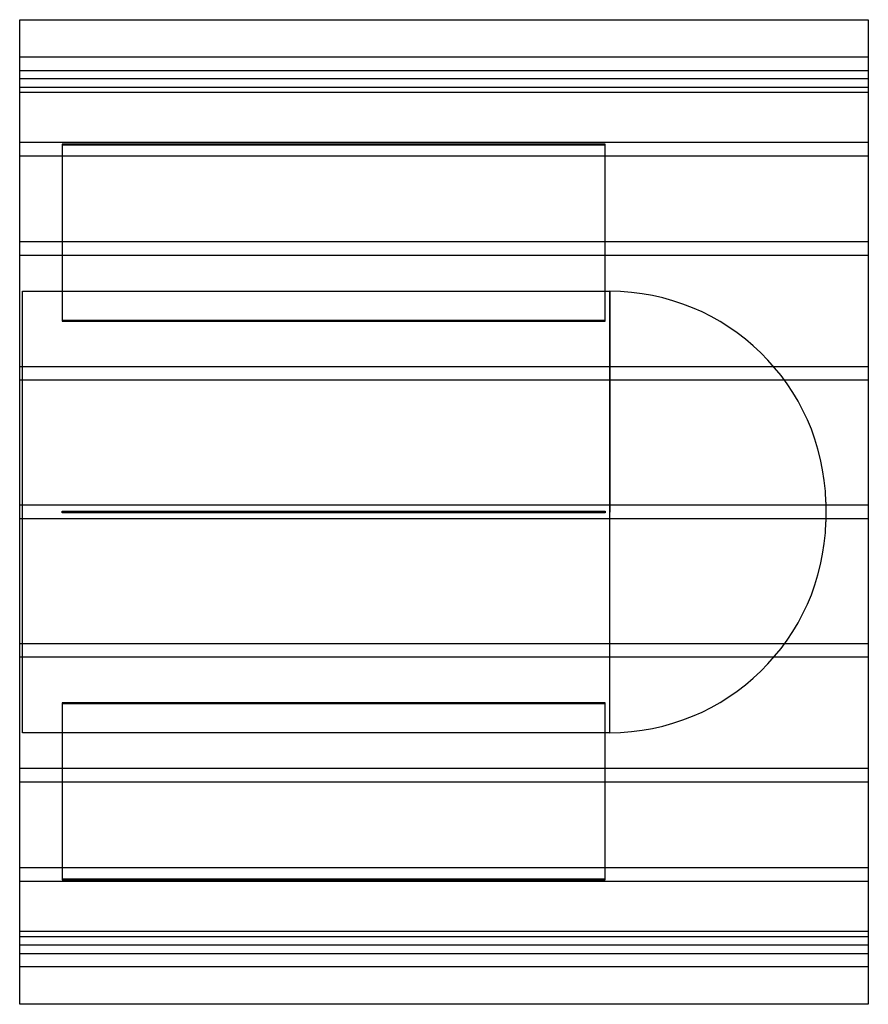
# Model space of a CAD drawing. Header units: millimetres. Extents: x -625 to 625, y -725 to 725.
import ezdxf

# ---------------------------------------------------------------- set-up
doc = ezdxf.new("R2010")
doc.units = ezdxf.units.MM
doc.layers.add('HIDDEN', color=7, linetype='Continuous')
doc.layers.add('THICK', color=7, linetype='Continuous')

msp = doc.modelspace()

# ---------------------------------------------------------------- linework, layer by layer
at = {"layer": 'HIDDEN'}
for p, q in [((625, 670), (-625, 670)), ((-625, 650), (625, 650)), ((625, 637.7), (-625, 637.7)), ((625, 637.7), (-625, 637.7)), ((625, 625), (-625, 625)), ((625, 617.7), (-625, 617.7)), ((625, 617.7), (-625, 617.7)), ((625, 544), (-625, 544)), ((625, 544), (-625, 544)), ((237.5, 541.8), (-562.5, 541.8)), ((-562.5, 541.8), (-562.5, 540.8)), ((-562.5, 540.8), (237.5, 540.8)), ((-562.5, 540.8), (-562.5, 281)), ((237.5, 540.8), (237.5, 541.8)), ((237.5, 281), (237.5, 540.8)), ((625, 524), (-625, 524)), ((625, 524), (-625, 524)), ((625, 397.9), (-625, 397.9)), ((625, 397.9), (-625, 397.9)), ((625, 377.9), (-625, 377.9)), ((625, 377.9), (-625, 377.9)), ((-621, -325), (-621, 325)), ((-621, 325), (244.1, 325)), ((244.1, 325), (244.1, 0)), ((244.1, -325), (244.1, 325)), ((237.5, 282), (-562.5, 282)), ((-562.5, 281), (237.5, 281)), ((625, 214), (-625, 214)), ((625, 214), (-625, 214)), ((625, 194), (-625, 194)), ((625, 194), (-625, 194)), ((625, 10), (-625, 10)), ((625, 10), (-625, 10)), ((-562.5, -1), (-562.5, 1)), ((-562.5, 1), (237.5, 1)), ((-562.5, 1), (-562.5, 1)), ((237.5, 1), (237.5, -1)), ((237.5, 1), (237.5, 1)), ((562.5, 14.5), (562.5, -14.5)), ((625, -10), (-625, -10)), ((625, -10), (-625, -10)), ((237.5, -1), (-562.5, -1)), ((-562.5, -1), (-562.5, -1)), ((237.5, -1), (237.5, -1)), ((244.1, -325), (244.1, 0)), ((625, -194), (-625, -194)), ((625, -194), (-625, -194)), ((625, -214), (-625, -214)), ((625, -214), (-625, -214)), ((237.5, -281), (-562.5, -281)), ((-562.5, -281), (-562.5, -540.8)), ((-562.5, -282), (237.5, -282)), ((237.5, -540.8), (237.5, -281)), ((244.1, -325), (-621, -325)), ((625, -377.9), (-625, -377.9)), ((625, -377.9), (-625, -377.9)), ((625, -397.9), (-625, -397.9)), ((625, -397.9), (-625, -397.9)), ((625, -524), (-625, -524)), ((625, -524), (-625, -524)), ((625, -544), (-625, -544)), ((625, -544), (-625, -544)), ((237.5, -540.8), (-562.5, -540.8)), ((-562.5, -540.8), (-562.5, -541.8)), ((-562.5, -541.8), (237.5, -541.8)), ((237.5, -541.8), (237.5, -540.8)), ((625, -617.7), (-625, -617.7)), ((625, -617.7), (-625, -617.7)), ((-625, -625), (625, -625)), ((625, -637.7), (-625, -637.7)), ((625, -637.7), (-625, -637.7)), ((-625, -650), (625, -650)), ((625, -670), (-625, -670))]:
    msp.add_line(p, q, dxfattribs=at)
for centre, start, end in [((244.1, 6.5), 1.4358, 90), ((244.1, -6.5), 270, 358.5642)]:
    msp.add_arc(centre, 318.5, start, end, dxfattribs=at)
at = {"layer": 'THICK'}
for p, q in [((-625, -725), (-625, 725)), ((-625, 725), (625, 725)), ((625, 725), (625, -725)), ((625, -725), (-625, -725))]:
    msp.add_line(p, q, dxfattribs=at)

doc.saveas('drawing.dxf')
